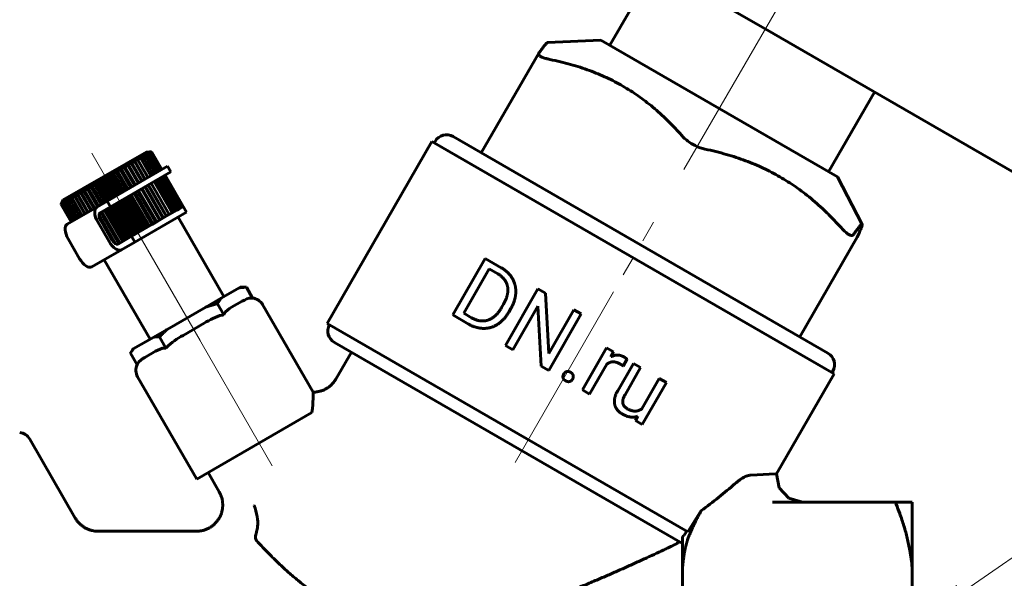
# Model space of a CAD drawing. Header units: millimetres. Extents: x 0 to 210, y 0 to 297.
# Tile 4 of 6: x 91 to 166, y 148 to 190. Entities that reach past the tile are written whole.
import ezdxf

# ---------------------------------------------------------------- set-up
doc = ezdxf.new("R2010")
doc.units = ezdxf.units.MM
for name, pattern in [('K5LT_AXLED', [19.5, 15, -1.5, 1.5, -1.5]), ('K5LT_BASIC', [0]), ('K5LT_THIN', [0])]:
    doc.linetypes.add(name, pattern=pattern)
doc.layers.add('Системный слой (1)', color=7, linetype='Continuous', true_color=0x6c6c6c)
doc.styles.add('KTEXTSTYLE', font='txt', dxfattribs={"width": 0.96, "height": 5})

# ---------------------------------------------------------------- blocks, each defined once
blk = doc.blocks.new('U0')
at = {"layer": 'Системный слой (1)', "color": 143, "linetype": 'K5LT_BASIC', "lineweight": 60, "true_color": 0x33acca}
for p, q in [((147.409, 189.749), (127.924, 200.999)), ((166.895, 178.499), (147.409, 189.749))]:
    blk.add_line(p, q, dxfattribs=at)
blk = doc.blocks.new('U2')
at = {"layer": 'Системный слой (1)', "color": 143, "linetype": 'K5LT_BASIC', "lineweight": 60, "true_color": 0x33acca}
for p, q in [((97.252, 176.628), (101.861, 179.289)), ((94.067, 174.789), (94.211, 174.872))]:
    blk.add_line(p, q, dxfattribs=at)
blk = doc.blocks.new('U4')
at = {"layer": 'Системный слой (1)', "color": 143, "linetype": 'K5LT_BASIC', "lineweight": 60, "true_color": 0x33acca}
for p, q in [((148.486, 154.786), (148.276, 155.849)), ((148.276, 155.849), (148.276, 155.849)), ((149.223, 153.992), (148.486, 154.786)), ((150.266, 153.698), (149.223, 153.992))]:
    blk.add_line(p, q, dxfattribs=at)
blk = doc.blocks.new('U5')
at = {"layer": 'Системный слой (1)', "color": 143, "linetype": 'K5LT_BASIC', "lineweight": 60, "true_color": 0x33acca}
for p, q in [((146.791, 155.767), (146.232, 155.738)), ((147.716, 155.813), (146.791, 155.767)), ((148.204, 155.842), (147.716, 155.813)), ((148.276, 155.849), (148.204, 155.842)), ((148.276, 155.849), (148.276, 155.849))]:
    blk.add_line(p, q, dxfattribs=at)
blk = doc.blocks.new('U6')
at = {"layer": 'Системный слой (1)', "color": 143, "linetype": 'K5LT_BASIC', "lineweight": 60, "true_color": 0x33acca}
for p, q in [((141.227, 151.186), (141.115, 151.068)), ((141.338, 151.323), (141.227, 151.186)), ((141.442, 151.47), (141.338, 151.323))]:
    blk.add_line(p, q, dxfattribs=at)
blk = doc.blocks.new('U8')
at = {"layer": 'Системный слой (1)', "color": 143, "linetype": 'K5LT_BASIC', "lineweight": 60, "true_color": 0x33acca}
for p, q in [((130.142, 187.863), (130.143, 187.865)), ((130.149, 187.786), (130.142, 187.863)), ((130.143, 187.865), (130.144, 187.87)), ((130.144, 187.87), (130.148, 187.88)), ((130.148, 187.88), (130.154, 187.891)), ((130.203, 187.716), (130.149, 187.786)), ((130.154, 187.891), (130.156, 187.895)), ((130.156, 187.895), (130.159, 187.899)), ((130.159, 187.899), (130.162, 187.903)), ((130.246, 187.682), (130.203, 187.716)), ((130.271, 187.665), (130.246, 187.682)), ((130.285, 187.657), (130.271, 187.665)), ((130.292, 187.653), (130.285, 187.657)), ((130.381, 187.607), (130.292, 187.653)), ((130.587, 187.528), (130.381, 187.607)), ((130.71, 187.491), (130.587, 187.528)), ((130.776, 187.474), (130.71, 187.491)), ((130.811, 187.465), (130.776, 187.474)), ((130.828, 187.461), (130.811, 187.465)), ((130.837, 187.459), (130.828, 187.461)), ((130.989, 187.425), (130.837, 187.459))]:
    blk.add_line(p, q, dxfattribs=at)
blk = doc.blocks.new('U10')
at = {"layer": 'Системный слой (1)'}
blk.add_hatch(color=7, dxfattribs=at).paths.add_polyline_path([(158.247, 143.957), (162.74, 146.247), (161.955, 146.506), (161.994, 147.332)])
at = {"layer": 'Системный слой (1)', "color": 7, "linetype": 'K5LT_THIN', "lineweight": 18, "true_color": 0xffffff}
for p, q in [((169.775, 151.884), (158.247, 143.957)), ((169.775, 151.884), (193.19, 151.884)), ((158.247, 143.957), (161.994, 147.332)), ((161.994, 147.332), (161.955, 146.506)), ((161.955, 146.506), (162.74, 146.247)), ((162.74, 146.247), (158.247, 143.957))]:
    blk.add_line(p, q, dxfattribs=at)
at = {"layer": 'Системный слой (1)', "color": 7, "insert": (171.775, 159.471), "char_height": 5, "attachment_point": 1, "style": 'KTEXTSTYLE'}
blk.add_mtext("\\fArial|b0|c204|p34;\\H5.0;\\W1.000;\\Q15;\\fGOST Type AU|b0|i0|c204|p34;\\Q15;\\W0.960;G1 1/4'", dxfattribs=at)

msp = doc.modelspace()

# ---------------------------------------------------------------- linework, layer by layer
at = {"layer": 'Системный слой (1)', "color": 30, "linetype": 'K5LT_AXLED', "lineweight": 18, "true_color": 0xff8000}
for p, q in [((141.222, 179.033), (164.45, 219.263)), ((96.089, 180.287), (98.199, 176.634)), ((98.839, 175.524), (104.339, 165.997)), ((128.342, 156.724), (138.909, 175.026)), ((102.839, 168.596), (109.839, 156.471))]:
    msp.add_line(p, q, dxfattribs=at)
at = {"layer": 'Системный слой (1)', "color": 143, "linetype": 'K5LT_BASIC', "lineweight": 60, "true_color": 0x33acca}
for p, q in [((135.569, 188.501), (139.069, 194.564)), ((134.881, 188.899), (130.818, 188.705)), ((134.881, 188.899), (152.938, 178.474)), ((125.772, 180.301), (130.154, 187.891)), ((152.249, 178.871), (155.749, 184.933)), ((114.014, 167.306), (122.014, 181.162)), ((122.014, 181.162), (152.671, 163.462)), ((122.014, 181.162), (122.191, 181.07)), ((122.191, 181.07), (122.254, 181.178)), ((122.191, 181.07), (152.502, 163.57)), ((152.199, 165.044), (123.62, 181.544)), ((93.903, 176.715), (100.276, 180.395)), ((100.276, 180.395), (100.659, 180.367)), ((101.085, 178.841), (100.319, 180.168)), ((101.207, 178.912), (100.441, 180.239)), ((101.303, 178.967), (100.537, 180.295)), ((101.372, 179.007), (100.606, 180.335)), ((101.414, 179.031), (100.648, 180.359)), ((100.659, 180.367), (100.661, 180.367)), ((101.428, 179.039), (100.661, 180.367)), ((99.665, 178.021), (98.847, 179.438)), ((99.915, 178.165), (99.097, 179.582)), ((99.872, 178.141), (99.106, 179.468)), ((100.149, 178.301), (99.331, 179.718)), ((100.124, 178.286), (99.358, 179.613)), ((99.547, 179.843), (99.592, 179.748)), ((100.365, 178.426), (99.547, 179.843)), ((100.358, 178.421), (99.592, 179.748)), ((100.573, 178.545), (99.807, 179.872)), ((100.767, 178.657), (100, 179.984)), ((100.938, 178.756), (100.171, 180.083)), ((102.111, 178.856), (97.502, 176.195)), ((98.55, 177.378), (97.732, 178.794)), ((98.735, 177.484), (97.969, 178.811)), ((98.842, 177.546), (98.024, 178.963)), ((99.034, 177.657), (98.269, 178.984)), ((99.126, 177.71), (98.308, 179.127)), ((99.325, 177.825), (98.56, 179.152)), ((99.401, 177.869), (98.583, 179.286)), ((99.606, 177.987), (98.84, 179.313)), ((101.861, 179.289), (102.111, 178.856)), ((97.07, 176.523), (96.252, 177.939)), ((97.193, 176.594), (96.427, 177.92)), ((97.361, 176.691), (96.543, 178.108)), ((97.499, 176.771), (96.733, 178.097)), ((97.657, 176.862), (96.839, 178.278)), ((97.809, 176.949), (97.043, 178.276)), ((97.955, 177.034), (97.138, 178.451)), ((98.119, 177.129), (97.354, 178.455)), ((98.254, 177.207), (97.436, 178.623)), ((98.429, 177.308), (97.663, 178.634)), ((101.983, 175.607), (100.608, 177.988)), ((101.99, 175.611), (100.615, 177.993)), ((102.198, 175.731), (100.823, 178.112)), ((102.392, 175.843), (101.017, 178.224)), ((102.563, 175.941), (101.188, 178.323)), ((102.71, 176.026), (101.335, 178.408)), ((102.832, 176.097), (101.457, 178.479)), ((102.928, 176.152), (101.553, 178.534)), ((102.997, 176.192), (101.622, 178.574)), ((103.039, 176.216), (101.664, 178.598)), ((103.053, 176.225), (101.678, 178.606)), ((152.938, 178.474), (154.802, 174.858)), ((95.766, 175.77), (94.948, 177.187)), ((95.999, 175.905), (95.181, 177.322)), ((96.056, 175.937), (95.29, 177.264)), ((96.248, 176.049), (95.43, 177.465)), ((96.322, 176.091), (95.557, 177.418)), ((96.511, 176.2), (95.693, 177.617)), ((96.603, 176.253), (95.837, 177.579)), ((96.786, 176.359), (95.968, 177.775)), ((96.894, 176.421), (96.128, 177.747)), ((100.659, 174.843), (99.284, 177.224)), ((100.751, 174.896), (99.376, 177.277)), ((100.95, 175.011), (99.575, 177.392)), ((101.026, 175.054), (99.651, 177.436)), ((101.231, 175.172), (99.856, 177.554)), ((101.29, 175.207), (99.915, 177.588)), ((101.497, 175.326), (100.122, 177.708)), ((101.54, 175.351), (100.165, 177.732)), ((101.749, 175.472), (100.374, 177.853)), ((101.774, 175.486), (100.399, 177.868)), ((93.903, 176.715), (93.735, 176.369)), ((94.556, 175.071), (93.789, 176.399)), ((94.625, 175.111), (93.859, 176.438)), ((94.721, 175.167), (93.955, 176.494)), ((94.843, 175.237), (94.077, 176.564)), ((94.99, 175.322), (94.224, 176.649)), ((95.161, 175.421), (94.395, 176.748)), ((95.355, 175.533), (94.537, 176.95)), ((94.589, 176.86), (94.537, 176.95)), ((95.355, 175.533), (94.589, 176.86)), ((95.551, 175.646), (94.733, 177.063)), ((95.57, 175.657), (94.804, 176.984)), ((95.804, 175.792), (95.038, 177.119)), ((97.252, 176.628), (96.461, 176.171)), ((97.252, 176.628), (97.502, 176.195)), ((99.282, 174.047), (97.907, 176.429)), ((99.434, 174.135), (98.059, 176.516)), ((99.58, 174.22), (98.205, 176.601)), ((99.744, 174.314), (98.369, 176.696)), ((99.879, 174.392), (98.504, 176.774)), ((100.054, 174.493), (98.679, 176.875)), ((100.175, 174.563), (98.8, 176.945)), ((100.36, 174.67), (98.985, 177.051)), ((100.467, 174.731), (99.092, 177.113)), ((93.733, 176.367), (93.735, 176.369)), ((94.5, 175.039), (93.733, 176.367)), ((94.514, 175.047), (93.747, 176.375)), ((94.211, 174.872), (96.461, 176.171)), ((96.711, 175.738), (97.502, 176.195)), ((98.136, 173.386), (96.761, 175.767)), ((98.228, 173.438), (96.853, 175.82)), ((98.411, 173.544), (97.036, 175.926)), ((98.519, 173.606), (97.144, 175.988)), ((98.695, 173.708), (97.32, 176.09)), ((98.818, 173.779), (97.443, 176.161)), ((98.986, 173.876), (97.611, 176.258)), ((99.124, 173.956), (97.749, 176.338)), ((99.359, 173.514), (103.303, 175.792)), ((101.983, 175.607), (102.196, 175.73)), ((102.196, 175.73), (102.198, 175.731)), ((102.198, 175.731), (102.39, 175.842)), ((102.39, 175.842), (102.392, 175.843)), ((102.392, 175.843), (102.562, 175.941)), ((102.562, 175.941), (102.563, 175.941)), ((102.563, 175.941), (102.709, 176.026)), ((102.709, 176.026), (102.71, 176.026)), ((102.71, 176.026), (102.832, 176.097)), ((102.832, 176.097), (102.928, 176.152)), ((102.928, 176.152), (102.997, 176.192)), ((102.997, 176.192), (103.053, 176.225)), ((103.303, 175.792), (103.053, 176.225)), ((96.528, 175.055), (97.403, 173.54)), ((97.89, 173.377), (96.63, 175.558)), ((97.671, 173.585), (96.701, 175.265)), ((97.619, 173.665), (96.744, 175.18)), ((100.661, 174.843), (100.948, 175.009)), ((100.948, 175.009), (100.95, 175.011)), ((100.95, 175.011), (100.951, 175.011)), ((100.951, 175.011), (101.228, 175.171)), ((101.228, 175.171), (101.231, 175.172)), ((101.231, 175.173), (101.495, 175.325)), ((101.231, 175.172), (101.231, 175.173)), ((101.495, 175.325), (101.497, 175.326)), ((101.497, 175.326), (101.498, 175.327)), ((101.498, 175.327), (101.747, 175.47)), ((101.747, 175.47), (101.749, 175.472)), ((101.749, 175.472), (101.981, 175.606)), ((101.749, 175.472), (101.749, 175.472)), ((101.981, 175.606), (101.983, 175.607)), ((101.983, 175.607), (101.983, 175.607)), ((106.154, 169.355), (102.654, 175.417)), ((94.067, 174.789), (94.096, 174.74)), ((99.436, 174.136), (99.742, 174.313)), ((99.742, 174.313), (99.744, 174.314)), ((99.744, 174.314), (99.746, 174.315)), ((99.746, 174.315), (100.051, 174.491)), ((100.051, 174.491), (100.054, 174.493)), ((100.054, 174.493), (100.056, 174.494)), ((100.056, 174.494), (100.357, 174.668)), ((100.357, 174.668), (100.36, 174.67)), ((100.36, 174.67), (100.361, 174.67)), ((100.361, 174.67), (100.657, 174.841)), ((100.657, 174.841), (100.659, 174.843)), ((100.659, 174.843), (100.661, 174.843)), ((95.153, 172.241), (94.278, 173.756)), ((99.109, 173.947), (98.086, 173.357)), ((98.336, 172.924), (99.359, 173.514)), ((99.109, 173.947), (99.122, 173.955)), ((99.109, 173.947), (99.359, 173.514)), ((99.122, 173.955), (99.124, 173.956)), ((99.124, 173.956), (99.126, 173.957)), ((99.126, 173.957), (99.431, 174.133)), ((99.431, 174.133), (99.434, 174.135)), ((99.434, 174.135), (99.436, 174.136)), ((150.046, 166.287), (154.428, 173.876)), ((98.336, 172.924), (96.086, 171.625)), ((100.525, 166.105), (97.025, 172.167)), ((123.596, 167.953), (126.079, 172.253)), ((126.079, 172.253), (127.293, 171.552)), ((124.431, 168.089), (126.378, 171.462)), ((126.378, 171.462), (127.04, 171.08)), ((105.946, 169.235), (107.314, 170.024)), ((107.314, 170.024), (107.382, 170.063)), ((107.382, 170.063), (107.862, 170.063)), ((107.862, 170.063), (108.336, 169.243)), ((127.607, 165.637), (130.089, 169.938)), ((130.089, 169.938), (130.66, 169.609)), ((104.767, 168.554), (105.946, 169.235)), ((107.545, 169.003), (106.738, 168.537)), ((130.66, 169.609), (130.909, 165.026)), ((101.82, 166.853), (104.767, 168.554)), ((105.652, 168.807), (106.135, 167.972)), ((112.956, 162.073), (109.102, 168.747)), ((127.319, 168.514), (127.464, 168.766)), ((127.873, 168.177), (128.031, 168.452)), ((128.177, 165.308), (130.09, 168.622)), ((130.09, 168.622), (130.342, 164.058)), ((130.909, 165.026), (132.831, 168.355)), ((132.831, 168.355), (133.395, 168.029)), ((123.596, 167.953), (124.786, 167.265)), ((124.431, 168.089), (125.028, 167.745)), ((130.912, 163.729), (133.395, 168.029)), ((100.812, 166.27), (101.82, 166.853)), ((104.646, 167.329), (103.033, 166.398)), ((114.014, 167.306), (141.505, 151.433)), ((99.24, 165.363), (100.812, 166.27)), ((101.233, 166.293), (101.732, 165.43)), ((99.206, 165.343), (99.024, 165.037)), ((99.206, 165.343), (99.24, 165.363)), ((100.941, 165.19), (100.134, 164.724)), ((114.57, 165.869), (141.115, 150.543)), ((127.607, 165.637), (128.177, 165.308)), ((133.478, 162.247), (135.323, 165.442)), ((135.323, 165.442), (135.854, 165.135)), ((135.854, 165.135), (135.651, 164.762)), ((99.024, 165.037), (99.531, 164.159)), ((114.688, 163.073), (115.869, 165.119)), ((136.586, 164.062), (136.879, 164.57)), ((130.342, 164.058), (130.912, 163.729)), ((134.025, 161.932), (135.335, 164.201)), ((136.173, 162.18), (137.373, 164.259)), ((136.728, 161.88), (137.919, 163.943)), ((137.373, 164.259), (137.919, 163.943)), ((152.502, 163.57), (152.565, 163.678)), ((104.076, 155.453), (99.576, 163.247)), ((138.001, 160.798), (139.343, 163.121)), ((139.343, 163.121), (139.889, 162.806)), ((148.276, 155.849), (152.671, 163.462)), ((152.671, 163.462), (152.502, 163.57)), ((133.478, 162.247), (134.025, 161.932)), ((138.045, 159.611), (139.889, 162.806)), ((104.076, 155.453), (112.865, 160.528)), ((137.696, 160.234), (137.525, 159.911)), ((137.525, 159.911), (138.045, 159.611)), ((91.349, 158.497), (94.824, 152.478)), ((105.795, 154.476), (104.942, 155.953)), ((157.396, 153.698), (147.968, 153.698)), ((150.266, 153.698), (150.267, 153.698)), ((157.396, 153.698), (158.615, 153.698)), ((158.615, 153.698), (158.615, 148.712)), ((104.063, 151.477), (96.556, 151.477)), ((96.556, 151.477), (96.556, 151.477)), ((104.063, 151.477), (104.063, 151.477)), ((141.115, 151.068), (141.115, 148.712)), ((141.115, 146.253), (141.115, 148.712)), ((158.615, 148.712), (158.615, 146.253))]:
    msp.add_line(p, q, dxfattribs=at)
for centre, start, end in [((123.12, 180.678), 60, 150), ((108.236, 168.247), 30, 84.29374), ((115.07, 166.735), 151.94178, 240), ((151.699, 164.178), 330, 60), ((100.442, 163.747), 155.70626, 210), ((90.483, 157.997), 30, 84.29374)]:
    msp.add_arc(centre, 1, start, end, dxfattribs=at)
for centre, major_axis, start_param, end_param in [((96.961, 175.305), (-0.5, 0.866), 0, 1.570796), ((96.961, 175.305), (0.25, -0.433), 3.141593, 4.712389), ((94.711, 174.006), (0.5, -0.866), 3.141593, 4.712389), ((97.836, 173.79), (0.5, -0.866), 4.712389, 6.283185), ((97.836, 173.79), (0.25, -0.433), 4.712389, 6.283185), ((95.586, 172.491), (0.5, -0.866), 4.712389, 6.283185)]:
    msp.add_ellipse(centre, major_axis=major_axis, ratio=0.5, start_param=start_param, end_param=end_param, dxfattribs=at)
for points, weights in [([(130.162, 187.903), (130.724, 188.701), (130.817, 188.705)], [1.4759007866, 1.55633015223, 1.56075469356]), ([(141.09, 181.593), (137.012, 186.194), (130.989, 187.425)], [1.78015650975, 1.98547078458, 1.78015650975]), ([(100.319, 180.168), (100.193, 180.159), (100.074, 180.148)], [1.0314164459, 1.02833378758, 1.02428879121]), ([(100.074, 180.148), (100.121, 180.117), (100.171, 180.083)], [1.01288953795, 1.01679921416, 1.01987416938]), ([(100.441, 180.239), (100.32, 180.232), (100.205, 180.223)], [1.03084787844, 1.02774821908, 1.02368679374]), ([(100.205, 180.223), (100.26, 180.197), (100.319, 180.168)], [1.01379586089, 1.0176859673, 1.02074037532]), ([(100.537, 180.295), (100.421, 180.291), (100.31, 180.284)], [1.02747390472, 1.02422413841, 1.02001693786]), ([(100.31, 180.284), (100.374, 180.263), (100.441, 180.239)], [1.01468910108, 1.0185599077, 1.02159404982]), ([(100.606, 180.335), (100.495, 180.334), (100.391, 180.331)], [1.02287449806, 1.01941791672, 1.01500994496]), ([(100.391, 180.331), (100.462, 180.314), (100.537, 180.295)], [1.01315734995, 1.01711066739, 1.0202290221]), ([(100.445, 180.362), (100.523, 180.35), (100.606, 180.335)], [1.01041697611, 1.01450179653, 1.01775470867]), ([(100.648, 180.359), (100.543, 180.362), (100.445, 180.362)], [1.01990009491, 1.01631619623, 1.01178477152]), ([(100.472, 180.378), (100.557, 180.37), (100.648, 180.359)], [1.00905269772, 1.01320966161, 1.0165362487]), ([(100.661, 180.367), (100.564, 180.374), (100.472, 180.378)], [1.01839550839, 1.01475572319, 1.01017025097]), ([(153.226, 174.586), (148.997, 179.275), (142.821, 180.594)], [1.67574560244, 1.86901764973, 1.67574560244]), ([(98.847, 179.438), (98.843, 179.378), (98.84, 179.313)], [1.01375162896, 1.01763729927, 1.02068783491]), ([(99.106, 179.468), (98.973, 179.454), (98.847, 179.438)], [1.03252144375, 1.02947569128, 1.02546679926]), ([(99.358, 179.613), (99.224, 179.599), (99.097, 179.582)], [1.03262805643, 1.02958444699, 1.02557750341]), ([(99.097, 179.582), (99.101, 179.527), (99.106, 179.468)], [1.01282048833, 1.01672781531, 1.01980086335]), ([(99.592, 179.748), (99.458, 179.734), (99.331, 179.718)], [1.03261660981, 1.02957176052, 1.02556351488]), ([(99.331, 179.718), (99.343, 179.667), (99.358, 179.613)], [1.01188544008, 1.01581451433, 1.01891016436]), ([(99.807, 179.872), (99.674, 179.859), (99.547, 179.843)], [1.03248721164, 1.02943775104, 1.02542496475]), ([(100, 179.984), (99.869, 179.972), (99.744, 179.957)], [1.03224159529, 1.02918421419, 1.02516370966]), ([(99.744, 179.957), (99.774, 179.916), (99.807, 179.872)], [1.01106978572, 1.01501870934, 1.0181348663]), ([(100.171, 180.083), (100.043, 180.072), (99.921, 180.059)], [1.03188307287, 1.02881457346, 1.02478328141]), ([(99.921, 180.059), (99.959, 180.023), (100, 179.984)], [1.01197824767, 1.01590758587, 1.0190031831]), ([(97.732, 178.794), (97.698, 178.717), (97.663, 178.634)], [1.01726830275, 1.02107222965, 1.02403774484]), ([(97.969, 178.811), (97.848, 178.804), (97.732, 178.794)], [1.03096799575, 1.02788135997, 1.02383361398]), ([(98.024, 178.963), (97.996, 178.889), (97.969, 178.811)], [1.01643765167, 1.02026086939, 1.0232464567]), ([(98.269, 178.984), (98.143, 178.974), (98.024, 178.963)], [1.03151627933, 1.02844444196, 1.02441081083]), ([(98.308, 179.127), (98.288, 179.058), (98.269, 178.984)], [1.01556882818, 1.01941223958, 1.02241883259]), ([(98.56, 179.152), (98.431, 179.14), (98.308, 179.127)], [1.03196170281, 1.02890172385, 1.02487938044]), ([(98.583, 179.286), (98.571, 179.221), (98.56, 179.152)], [1.01467058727, 1.01853488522, 1.02156319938]), ([(98.84, 179.313), (98.708, 179.301), (98.583, 179.286)], [1.03229829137, 1.02924705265, 1.02523299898]), ([(96.252, 177.939), (96.19, 177.846), (96.128, 177.747)], [1.02055502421, 1.02428317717, 1.02716974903]), ([(96.427, 177.92), (96.337, 177.931), (96.252, 177.939)], [1.02696768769, 1.02377142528, 1.01961882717]), ([(96.543, 178.108), (96.486, 178.017), (96.427, 177.92)], [1.0200393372, 1.02377924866, 1.02667808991]), ([(96.733, 178.097), (96.636, 178.104), (96.543, 178.108)], [1.02790453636, 1.02473403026, 1.02060608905]), ([(96.839, 178.278), (96.787, 178.191), (96.733, 178.097)], [1.01944550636, 1.0231990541, 1.02611211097]), ([(97.043, 178.276), (96.938, 178.278), (96.839, 178.278)], [1.02878291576, 1.02563654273, 1.02153169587]), ([(97.138, 178.451), (97.091, 178.366), (97.043, 178.276)], [1.0187805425, 1.02254943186, 1.02547847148]), ([(97.354, 178.455), (97.243, 178.454), (97.138, 178.451)], [1.02959265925, 1.02646849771, 1.02238489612]), ([(97.436, 178.623), (97.395, 178.542), (97.354, 178.455)], [1.01805209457, 1.02183784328, 1.02478443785]), ([(97.663, 178.634), (97.547, 178.63), (97.436, 178.623)], [1.03032404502, 1.0272198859, 1.02315540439]), ([(94.948, 177.187), (94.877, 177.088), (94.804, 176.984)], [1.02177754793, 1.02547957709, 1.02833867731]), ([(95.038, 177.119), (94.992, 177.155), (94.948, 177.187)], [1.0217704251, 1.01843150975, 1.0141422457]), ([(95.181, 177.322), (95.111, 177.223), (95.038, 177.119)], [1.02172611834, 1.02542871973, 1.02828848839]), ([(95.29, 177.264), (95.234, 177.295), (95.181, 177.322)], [1.02284415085, 1.01953464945, 1.01527357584]), ([(95.43, 177.465), (95.361, 177.368), (95.29, 177.264)], [1.02157560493, 1.02528116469, 1.02814407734]), ([(95.557, 177.418), (95.492, 177.443), (95.43, 177.465)], [1.0239107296, 1.02063047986, 1.01639743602]), ([(95.693, 177.617), (95.626, 177.52), (95.557, 177.418)], [1.02132795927, 1.02503881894, 1.0279073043]), ([(95.837, 177.579), (95.763, 177.6), (95.693, 177.617)], [1.02496033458, 1.02170890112, 1.01750346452]), ([(95.968, 177.775), (95.903, 177.68), (95.837, 177.579)], [1.02098633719, 1.02470476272, 1.02758117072]), ([(96.128, 177.747), (96.045, 177.763), (95.968, 177.775)], [1.02598278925, 1.02275945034, 1.01858092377]), ([(93.818, 176.536), (93.776, 176.454), (93.733, 176.367)], [1.01465598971, 1.01756734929, 1.01963726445]), ([(93.844, 176.551), (93.796, 176.465), (93.747, 176.375)], [1.015323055, 1.01823257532, 1.02030017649]), ([(93.747, 176.375), (93.783, 176.458), (93.818, 176.536)], [1.02131975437, 1.01905743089, 1.01583648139]), ([(93.897, 176.581), (93.843, 176.492), (93.789, 176.399)], [1.01606641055, 1.01900565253, 1.02110256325]), ([(93.789, 176.399), (93.816, 176.477), (93.844, 176.551)], [1.02079527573, 1.01845864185, 1.01516446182]), ([(93.975, 176.626), (93.917, 176.535), (93.859, 176.438)], [1.01688465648, 1.01988432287, 1.02204131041]), ([(93.859, 176.438), (93.877, 176.512), (93.897, 176.581)], [1.02039654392, 1.01795255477, 1.01455220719]), ([(94.08, 176.686), (94.018, 176.593), (93.955, 176.494)], [1.01777110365, 1.02086046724, 1.02310687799]), ([(93.955, 176.494), (93.964, 176.563), (93.975, 176.626)], [1.02010354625, 1.01752105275, 1.01398352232]), ([(94.209, 176.761), (94.143, 176.665), (94.077, 176.564)], [1.01871395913, 1.02192037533, 1.02428365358]), ([(94.077, 176.564), (94.078, 176.628), (94.08, 176.686)], [1.01989380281, 1.01714414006, 1.01344092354]), ([(94.224, 176.649), (94.216, 176.707), (94.209, 176.761)], [1.0197440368, 1.01680150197, 1.01290708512]), ([(94.361, 176.849), (94.294, 176.752), (94.224, 176.649)], [1.01969685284, 1.02304537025, 1.02555067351]), ([(94.395, 176.748), (94.377, 176.801), (94.361, 176.849)], [1.01963172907, 1.01647393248, 1.01236613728]), ([(94.537, 176.95), (94.467, 176.852), (94.395, 176.748)], [1.02069963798, 1.02421271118, 1.02688262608]), ([(94.733, 177.063), (94.662, 176.964), (94.589, 176.86)], [1.02169938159, 1.02539668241, 1.0282510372]), ([(94.804, 176.984), (94.767, 177.025), (94.733, 177.063)], [1.0206989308, 1.01733069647, 1.01301332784]), ([(154.802, 174.858), (154.754, 174.95), (154.13, 174.064)], [1.43035704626, 1.43488449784, 1.35259254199]), ([(154.435, 173.889), (154.845, 174.775), (154.802, 174.858)], [1.35259254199, 1.42630178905, 1.43035704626]), ([(107.862, 170.063), (107.564, 170.063), (107.314, 170.024)], [1.34644145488, 1.38427898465, 1.40846241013]), ([(105.946, 169.235), (105.795, 169.048), (105.652, 168.807)], [1.40573313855, 1.38221133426, 1.34654609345]), ([(105.652, 168.807), (105.183, 168.692), (104.767, 168.554)], [1.55314712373, 1.59215398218, 1.6185084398]), ([(101.82, 166.853), (101.53, 166.595), (101.233, 166.293)], [1.61181154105, 1.58741737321, 1.55336166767]), ([(101.233, 166.293), (101.009, 166.293), (100.812, 166.27)], [1.32053891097, 1.34807319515, 1.36814186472]), ([(99.24, 165.363), (99.13, 165.215), (99.024, 165.037)], [1.36514237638, 1.34607330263, 1.32061882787]), ([(141.313, 150.142), (141.178, 149.423), (141.115, 148.712)], [1.00625059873, 1.00423927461, 1])]:
    msp.add_rational_spline(points, weights, degree=2, dxfattribs=at)
for points, knots in [([(142.821, 180.594), (142.77, 180.605), (142.718, 180.617), (142.4, 180.704), (142.122, 180.823), (141.626, 181.109), (141.387, 181.289), (141.159, 181.518), (141.123, 181.555), (141.09, 181.593)], [0.8578581, 0.8578581, 0.8578581, 0.8578581, 0.8746878, 0.8746878, 0.960664, 0.960664, 1.0466402, 1.0466402, 1.06347, 1.06347, 1.06347, 1.06347]), ([(154.13, 174.064), (154.121, 174.051), (154.11, 174.04), (154.035, 173.987), (153.93, 174.005), (153.671, 174.155), (153.506, 174.292), (153.296, 174.51), (153.261, 174.548), (153.226, 174.586)], [0.8578581, 0.8578581, 0.8578581, 0.8578581, 0.8746878, 0.8746878, 0.960664, 0.960664, 1.0466402, 1.0466402, 1.06347, 1.06347, 1.06347, 1.06347]), ([(107.545, 169.003), (107.751, 169.122), (108.007, 169.253), (108.294, 169.246), (108.314, 169.245), (108.336, 169.243)], [0.7919365, 0.7919365, 0.7919365, 0.7919365, 0.9351847, 0.9351847, 0.9457458, 0.9457458, 0.9457458, 0.9457458]), ([(106.135, 167.972), (106.143, 167.991), (106.153, 168.01), (106.29, 168.262), (106.531, 168.418), (106.738, 168.537)], [0.4634839, 0.4634839, 0.4634839, 0.4634839, 0.474045, 0.474045, 0.6172932, 0.6172932, 0.6172932, 0.6172932]), ([(104.646, 167.329), (105.059, 167.568), (105.563, 167.842), (106.062, 167.958), (106.098, 167.965), (106.135, 167.972)], [0.7919365, 0.7919365, 0.7919365, 0.7919365, 0.9351847, 0.9351847, 0.9457458, 0.9457458, 0.9457458, 0.9457458]), ([(101.732, 165.43), (101.756, 165.458), (101.78, 165.485), (102.13, 165.86), (102.619, 166.159), (103.033, 166.398)], [0.4634839, 0.4634839, 0.4634839, 0.4634839, 0.474045, 0.474045, 0.6172932, 0.6172932, 0.6172932, 0.6172932]), ([(100.941, 165.19), (101.147, 165.309), (101.403, 165.44), (101.69, 165.433), (101.711, 165.432), (101.732, 165.43)], [0.7919365, 0.7919365, 0.7919365, 0.7919365, 0.9351847, 0.9351847, 0.9457458, 0.9457458, 0.9457458, 0.9457458]), ([(99.531, 164.159), (99.54, 164.179), (99.549, 164.197), (99.687, 164.449), (99.927, 164.605), (100.134, 164.724)], [0.4634839, 0.4634839, 0.4634839, 0.4634839, 0.474045, 0.474045, 0.6172932, 0.6172932, 0.6172932, 0.6172932]), ([(114.688, 163.073), (114.687, 163.072), (114.687, 163.072), (114.686, 163.07), (114.686, 163.069), (114.684, 163.066), (114.683, 163.064), (114.68, 163.059), (114.678, 163.056), (114.672, 163.046), (114.668, 163.039), (114.656, 163.019), (114.647, 163.006), (114.623, 162.967), (114.606, 162.942), (114.554, 162.869), (114.517, 162.822), (114.421, 162.71), (114.359, 162.647), (114.228, 162.528), (114.158, 162.473), (114.012, 162.374), (113.937, 162.329), (113.781, 162.25), (113.702, 162.217), (113.548, 162.163), (113.474, 162.141), (113.311, 162.105), (113.223, 162.091), (113.075, 162.077), (113.015, 162.076), (112.955, 162.074)], [0, 0, 0, 0, 0.008261, 0.008261, 0.022718, 0.022718, 0.049566, 0.049566, 0.101197, 0.101197, 0.202393, 0.202393, 0.402721, 0.402721, 0.795114, 0.795114, 1.563373, 1.563373, 2.700028, 2.700028, 3.84376, 3.84376, 4.978182, 4.978182, 6.084798, 6.084798, 7.082373, 7.082373, 8.232419, 8.232419, 9.003779, 9.003779, 9.003779, 9.003779]), ([(112.865, 160.528), (112.913, 160.945), (112.936, 161.294), (112.956, 161.767), (112.956, 161.934), (112.956, 162.054), (112.956, 162.073), (112.956, 162.073)], [0.8252098, 0.8252098, 0.8252098, 0.8252098, 1.0258129, 1.0258129, 1.189964, 1.189964, 1.2650389, 1.2650389, 1.2650389, 1.2650389]), ([(146.232, 155.738), (146.209, 155.736), (146.161, 155.73), (146.075, 155.708), (145.96, 155.666), (145.837, 155.608), (145.709, 155.537), (145.582, 155.457), (145.428, 155.35), (145.272, 155.23), (145.171, 155.146), (145.127, 155.108)], [0, 0, 0, 0, 0.911652, 1.850962, 3.152056, 4.908533, 5.916776, 7.23956, 8.921277, 10.661607, 12, 12, 12, 12]), ([(104.063, 151.477), (104.064, 151.477), (104.065, 151.477), (104.067, 151.477), (104.069, 151.477), (104.074, 151.477), (104.076, 151.477), (104.085, 151.477), (104.091, 151.477), (104.108, 151.477), (104.119, 151.477), (104.152, 151.479), (104.174, 151.48), (104.238, 151.484), (104.281, 151.489), (104.407, 151.505), (104.49, 151.522), (104.657, 151.566), (104.741, 151.595), (104.904, 151.662), (104.984, 151.701), (105.135, 151.788), (105.207, 151.836), (105.344, 151.942), (105.409, 151.999), (105.533, 152.123), (105.592, 152.19), (105.701, 152.331), (105.751, 152.406), (105.839, 152.559), (105.878, 152.638), (105.943, 152.797), (105.97, 152.877), (106.012, 153.035), (106.027, 153.112), (106.051, 153.28), (106.058, 153.372), (106.059, 153.555), (106.054, 153.648), (106.03, 153.831), (106.013, 153.921), (105.966, 154.096), (105.936, 154.181), (105.871, 154.337), (105.835, 154.408), (105.795, 154.477)], [0, 0, 0, 0, 0.011706, 0.011706, 0.032191, 0.032191, 0.070235, 0.070235, 0.143397, 0.143397, 0.286794, 0.286794, 0.570662, 0.570662, 1.126691, 1.126691, 2.215337, 2.215337, 3.355384, 3.355384, 4.494237, 4.494237, 5.610616, 5.610616, 6.725668, 6.725668, 7.874763, 7.874763, 9.027557, 9.027557, 10.158072, 10.158072, 11.248901, 11.248901, 12.262385, 12.262385, 13.440122, 13.440122, 14.63367, 14.63367, 15.81839, 15.81839, 16.97211, 16.97211, 18, 18, 18, 18]), ([(108.444, 153.436), (108.445, 153.434), (108.446, 153.432), (108.559, 153.162), (108.642, 152.879), (108.731, 152.338), (108.742, 152.082), (108.705, 151.7), (108.678, 151.563), (108.638, 151.439)], [-0.2165877, -0.2165877, -0.2165877, -0.2165877, -0.2158851, -0.2158851, -0.1287913, -0.1287913, -0.0488001, -0.0488001, 0, 0, 0, 0]), ([(157.396, 153.551), (157.388, 153.572), (157.378, 153.599), (157.37, 153.635), (157.367, 153.661), (157.37, 153.68), (157.378, 153.694), (157.388, 153.698), (157.396, 153.698)], [0, 0, 0, 0, 2.025545, 2.93908, 4.500064, 6.02061, 6.961959, 9, 9, 9, 9]), ([(158.615, 148.712), (158.577, 149.15), (158.475, 149.901), (158.254, 150.945), (157.997, 151.884), (157.709, 152.748), (157.493, 153.311), (157.396, 153.551)], [0, 0, 0, 0, 2.103329, 3.662078, 5.17779, 6.798398, 8, 8, 8, 8]), ([(96.556, 151.478), (96.555, 151.478), (96.554, 151.478), (96.551, 151.478), (96.55, 151.478), (96.546, 151.478), (96.543, 151.478), (96.535, 151.478), (96.53, 151.478), (96.514, 151.478), (96.504, 151.478), (96.473, 151.479), (96.453, 151.48), (96.393, 151.484), (96.354, 151.488), (96.239, 151.502), (96.163, 151.515), (96.005, 151.553), (95.923, 151.579), (95.763, 151.64), (95.685, 151.675), (95.534, 151.757), (95.461, 151.802), (95.323, 151.901), (95.258, 151.954), (95.133, 152.07), (95.073, 152.134), (94.961, 152.268), (94.91, 152.339), (94.85, 152.434), (94.837, 152.456), (94.824, 152.478)], [0.000216, 0.000216, 0.000216, 0.000216, 0.027507, 0.027507, 0.068767, 0.068767, 0.144411, 0.144411, 0.288822, 0.288822, 0.570768, 0.570768, 1.120906, 1.120906, 2.193674, 2.193674, 4.284198, 4.284198, 6.614826, 6.614826, 8.946012, 8.946012, 11.28088, 11.28088, 13.560937, 13.560937, 15.934877, 15.934877, 18.304337, 18.304337, 18.998281, 18.998281, 18.998281, 18.998281]), ([(142.542, 153.045), (142.463, 152.902), (142.376, 152.742), (142.276, 152.551), (142.191, 152.386), (142.104, 152.215), (142.023, 152.049), (141.974, 151.946), (141.924, 151.841), (141.861, 151.704), (141.81, 151.591), (141.76, 151.477), (141.723, 151.391), (141.687, 151.304), (141.63, 151.162), (141.566, 150.997), (141.508, 150.838), (141.474, 150.739), (141.451, 150.668), (141.43, 150.6), (141.398, 150.493), (141.37, 150.391), (141.346, 150.295), (141.33, 150.225), (141.32, 150.174), (141.313, 150.142)], [0, 0, 0, 0, 3.735584, 4.179687, 4.962611, 7.998465, 8.623499, 9.274178, 10.651428, 11.368276, 12.853006, 13.611117, 14.376815, 15.144051, 15.910034, 18.158791, 19.573861, 20.247427, 20.902839, 21.535231, 22.164273, 23.922272, 24.470202, 24.993557, 26, 26, 26, 26]), ([(108.638, 151.439), (108.633, 151.424), (108.629, 151.408), (108.584, 151.257), (108.564, 151.139), (108.563, 150.911), (108.595, 150.809), (108.662, 150.737)], [0.1990102, 0.1990102, 0.1990102, 0.1990102, 0.2051135, 0.2051135, 0.2604567, 0.2604567, 0.3321571, 0.3321571, 0.3321571, 0.3321571]), ([(140.615, 150.499), (140.442, 150.417), (140.17, 150.287), (139.781, 150.103), (139.465, 149.954), (139.006, 149.739), (138.515, 149.51), (137.864, 149.211), (137.187, 148.903), (136.359, 148.533), (135.524, 148.166), (134.669, 147.799), (133.77, 147.422), (132.815, 147.034), (131.983, 146.709), (131.304, 146.451), (130.633, 146.203), (129.809, 145.911), (128.697, 145.539), (127.772, 145.257), (126.76, 144.974), (125.721, 144.71), (124.495, 144.458), (123.169, 144.256), (122.082, 144.157), (120.996, 144.131), (120.236, 144.155), (119.545, 144.215), (119.032, 144.28), (118.491, 144.371), (117.871, 144.502), (117.221, 144.679), (116.584, 144.891), (115.957, 145.133), (115.171, 145.487), (114.39, 145.905), (113.721, 146.317), (113.233, 146.642), (112.815, 146.938), (112.404, 147.245), (112.072, 147.506), (111.747, 147.771), (111.434, 148.033), (111.08, 148.343), (110.8, 148.596), (110.529, 148.846), (110.219, 149.14), (109.884, 149.467), (109.623, 149.729), (109.338, 150.02), (109.01, 150.362), (108.769, 150.621), (108.662, 150.737)], [0, 0, 0, 0, 1.135773, 1.727724, 2.349963, 2.993827, 4.352412, 5.051748, 6.456135, 7.842604, 9.175597, 10.496699, 11.88248, 13.335624, 14.814865, 15.549591, 16.271894, 17.674459, 18.987456, 20.810175, 21.377856, 23.010952, 24.916645, 26.203917, 28.221488, 29.196125, 30.487341, 31.222303, 31.917742, 32.510689, 33.373472, 34.41129, 35.17517, 36.055164, 37.118977, 38.700171, 39.779418, 40.530295, 41.308455, 42.111478, 42.94903, 43.375453, 44.234952, 45.089783, 45.945203, 46.375549, 47.238332, 48.498839, 49.328995, 49.742526, 51.382422, 53, 53, 53, 53]), ([(140.877, 150.681), (140.871, 150.675), (140.865, 150.669), (140.784, 150.596), (140.7, 150.54), (140.615, 150.499)], [-0.04985083, -0.04985083, -0.04985083, -0.04985083, -0.04595912, -0.04595912, 0, 0, 0, 0])]:
    msp.add_open_spline(points, degree=3, knots=knots, dxfattribs=at)
for points, degree in [([(154.428, 173.876), (154.43, 173.88), (154.433, 173.884), (154.435, 173.889)], 3), ([(128.142, 170.731), (127.854, 171.228), (127.293, 171.552)], 2), ([(127.778, 170.104), (127.669, 170.709), (127.04, 171.08)], 2), ([(128.401, 169.641), (128.43, 170.234), (128.142, 170.731)], 2), ([(127.464, 168.766), (127.887, 169.499), (127.778, 170.104)], 2), ([(128.031, 168.452), (128.371, 169.047), (128.401, 169.641)], 2), ([(126.284, 167.563), (126.884, 167.761), (127.319, 168.514)], 2), ([(127.022, 167.247), (127.521, 167.569), (127.873, 168.177)], 2), ([(125.028, 167.745), (125.683, 167.366), (126.284, 167.563)], 2), ([(124.786, 167.265), (125.369, 166.937), (125.946, 166.931)], 2), ([(125.946, 166.931), (126.523, 166.924), (127.022, 167.247)], 2), ([(135.335, 164.201), (135.791, 164.549), (136.329, 164.238)], 2), ([(136.66, 164.751), (136.167, 165.036), (135.651, 164.762)], 2), ([(136.879, 164.57), (136.82, 164.659), (136.66, 164.751)], 2), ([(132.271, 163.64), (132.132, 163.594), (132.051, 163.452)], 2), ([(132.578, 163.588), (132.41, 163.685), (132.271, 163.64)], 2), ([(136.329, 164.238), (136.474, 164.155), (136.586, 164.062)], 2), ([(132.051, 163.452), (131.972, 163.317), (132.004, 163.177)], 2), ([(132.004, 163.177), (132.035, 163.037), (132.203, 162.939)], 2), ([(132.203, 162.939), (132.372, 162.842), (132.512, 162.883)], 2), ([(132.512, 162.883), (132.652, 162.924), (132.73, 163.06)], 2), ([(132.779, 163.346), (132.746, 163.491), (132.578, 163.588)], 2), ([(132.73, 163.06), (132.812, 163.202), (132.779, 163.346)], 2), ([(136.173, 162.18), (135.84, 161.597), (135.936, 161.146)], 2), ([(136.899, 160.812), (136.308, 161.153), (136.728, 161.88)], 2), ([(135.936, 161.146), (136.032, 160.695), (136.543, 160.4)], 2), ([(138.001, 160.798), (137.525, 160.451), (136.899, 160.812)], 2), ([(136.543, 160.4), (137.16, 160.043), (137.696, 160.234)], 2), ([(145.127, 155.108), (144.299, 154.397), (143.437, 153.709), (142.542, 153.045)], 3), ([(141.505, 151.433), (141.849, 151.972), (142.194, 152.509), (142.542, 153.045)], 3)]:
    msp.add_open_spline(points, degree=degree, dxfattribs=at)

# ---------------------------------------------------------------- block references
at = {"layer": 'Системный слой (1)'}
for name in ['U0', 'U8', 'U2', 'U10', 'U5', 'U4', 'U6']:
    msp.add_blockref(name, (0, 0), dxfattribs=at)

doc.saveas('drawing.dxf')
